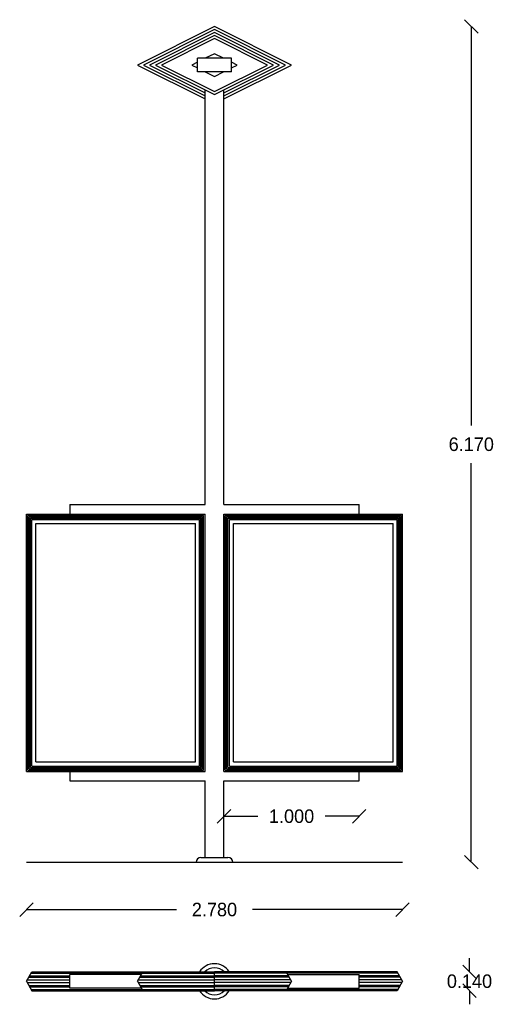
# Model space of a CAD drawing. Extents: x 26.75 to 30.26, y 1.41 to 8.68.
import ezdxf

# ---------------------------------------------------------------- set-up
doc = ezdxf.new("R2010")
doc.units = 0
doc.header["$LTSCALE"] = 0.1
doc.header["$MEASUREMENT"] = 0
doc.layers.get('0').update_dxf_attribs({"linetype": 'CONTINUOUS'})
doc.layers.get('DEFPOINTS').update_dxf_attribs({"linetype": 'CONTINUOUS'})
doc.dimstyles.get("Standard").update_dxf_attribs({"dimtxt": 0.18, "dimasz": 0.18, "dimexe": 0.18, "dimexo": 0.0625, "dimgap": 0.09, "dimtad": 0, "dimtih": 1, "dimtoh": 1, "dimdec": 4, "dimzin": 0, "dimdsep": 46, "dimtxsty": 'Standard', "dimcen": 0.09, "dimadec": 0, "dimazin": 0, "dimtfac": 1, "dimtdec": 4, "dimtofl": 0, "dimtmove": 0, "dimatfit": 3, "dimfxl": 0, "dimtolj": 1, "dimtzin": 0, "dimarcsym": 0})

# ---------------------------------------------------------------- blocks, each defined once
blk = doc.blocks.new('_OBLIQUE')
at = {"color": 0, "linetype": 'ByBlock'}
blk.add_line((-0.5, -0.5), (0.5, 0.5), dxfattribs=at)
blk = doc.blocks.new('*D3')
at = {"color": 0, "linetype": 'ByBlock'}
for p, q in [((30.0932, 8.6292), (30.0932, 5.6842)), ((30.0932, 2.4592), (30.0932, 5.4042))]:
    blk.add_line(p, q, dxfattribs=at)
at = {"layer": 'DEFPOINTS', "color": 0, "linetype": 'ByBlock'}
for p in [(28.1948, 8.6292), (28.3298, 2.4592), (30.0932, 2.4592)]:
    blk.add_point(p, dxfattribs=at)
at = {"color": 0, "linetype": 'ByBlock', "xscale": 0.1, "yscale": 0.1, "zscale": 0.1}
for p, rotation in [((30.0932, 8.6292), 90), ((30.0932, 2.4592), 270)]:
    blk.add_blockref('_OBLIQUE', p, dxfattribs=dict(at, rotation=rotation))
at = {"color": 0, "linetype": 'ByBlock', "insert": (30.0932, 5.5442), "char_height": 0.1, "attachment_point": 5}
blk.add_mtext('\\A1;6.170', dxfattribs=at)
blk = doc.blocks.new('*D2')
at = {"color": 0, "linetype": 'ByBlock'}
for p, q in [((28.2648, 2.7983), (28.5164, 2.7983)), ((29.2648, 2.7983), (29.0131, 2.7983))]:
    blk.add_line(p, q, dxfattribs=at)
at = {"layer": 'DEFPOINTS', "color": 0, "linetype": 'ByBlock'}
for p in [(28.2648, 3.0592), (29.2648, 3.0592), (29.2648, 2.7983)]:
    blk.add_point(p, dxfattribs=at)
at = {"color": 0, "linetype": 'ByBlock', "xscale": 0.1, "yscale": 0.1, "zscale": 0.1, "rotation": 180}
blk.add_blockref('_OBLIQUE', (28.2648, 2.7983), dxfattribs=at)
at = {"color": 0, "linetype": 'ByBlock', "xscale": 0.1, "yscale": 0.1, "zscale": 0.1}
blk.add_blockref('_OBLIQUE', (29.2648, 2.7983), dxfattribs=at)
at = {"color": 0, "linetype": 'ByBlock', "insert": (28.7648, 2.7983), "char_height": 0.1, "attachment_point": 5}
blk.add_mtext('\\A1;1.000', dxfattribs=at)
blk = doc.blocks.new('*D1')
at = {"color": 0, "linetype": 'ByBlock'}
for p, q in [((26.8048, 2.1091), (27.9131, 2.1091)), ((29.5848, 2.1091), (28.4764, 2.1091))]:
    blk.add_line(p, q, dxfattribs=at)
at = {"layer": 'DEFPOINTS', "color": 0, "linetype": 'ByBlock'}
for p in [(29.5848, 2.1091), (26.8048, 1.58), (29.5848, 1.58)]:
    blk.add_point(p, dxfattribs=at)
at = {"color": 0, "linetype": 'ByBlock', "xscale": 0.1, "yscale": 0.1, "zscale": 0.1, "rotation": 180}
blk.add_blockref('_OBLIQUE', (26.8048, 2.1091), dxfattribs=at)
at = {"color": 0, "linetype": 'ByBlock', "xscale": 0.1, "yscale": 0.1, "zscale": 0.1}
blk.add_blockref('_OBLIQUE', (29.5848, 2.1091), dxfattribs=at)
at = {"color": 0, "linetype": 'ByBlock', "insert": (28.1948, 2.1091), "char_height": 0.1, "attachment_point": 5}
blk.add_mtext('\\A1;2.780', dxfattribs=at)
blk = doc.blocks.new('*D4')
at = {"color": 0, "linetype": 'ByBlock'}
for p, q in [((30.08, 1.65), (30.08, 1.75)), ((30.08, 1.51), (30.08, 1.41))]:
    blk.add_line(p, q, dxfattribs=at)
at = {"layer": 'DEFPOINTS', "color": 0, "linetype": 'ByBlock'}
for p in [(29.5443, 1.65), (29.5443, 1.51), (30.08, 1.51)]:
    blk.add_point(p, dxfattribs=at)
at = {"color": 0, "linetype": 'ByBlock', "xscale": 0.1, "yscale": 0.1, "zscale": 0.1}
for p, rotation in [((30.08, 1.65), 270), ((30.08, 1.51), 90)]:
    blk.add_blockref('_OBLIQUE', p, dxfattribs=dict(at, rotation=rotation))
at = {"color": 0, "linetype": 'ByBlock', "insert": (30.08, 1.58), "char_height": 0.1, "attachment_point": 5}
blk.add_mtext('\\A1;0.140', dxfattribs=at)

msp = doc.modelspace()

# ---------------------------------------------------------------- linework, layer by layer
for p, q in [((28.1948, 8.6292), (27.6248, 8.3442)), ((28.1948, 8.6068), (27.6695, 8.3442)), ((28.1948, 8.5845), (27.7142, 8.3442)), ((28.7648, 8.3442), (28.1948, 8.6292)), ((28.72, 8.3442), (28.1948, 8.6068)), ((28.6753, 8.3442), (28.1948, 8.5845)), ((28.1948, 8.5621), (27.7589, 8.3442)), ((28.1948, 8.5398), (27.8036, 8.3442)), ((28.6306, 8.3442), (28.1948, 8.5621)), ((28.5859, 8.3442), (28.1948, 8.5398)), ((28.0698, 8.3655), (28.0272, 8.3442)), ((28.0698, 8.2942), (28.0698, 8.3942)), ((28.3198, 8.3942), (28.0698, 8.3942)), ((28.1948, 8.428), (28.1272, 8.3942)), ((28.2623, 8.3942), (28.1948, 8.428)), ((28.3198, 8.2942), (28.3198, 8.3942)), ((28.3623, 8.3442), (28.3198, 8.3655)), ((27.6248, 8.3442), (28.1248, 8.0942)), ((27.6695, 8.3442), (28.1248, 8.1166)), ((27.7142, 8.3442), (28.1248, 8.1389)), ((27.7589, 8.3442), (28.1948, 8.1263)), ((27.8036, 8.3442), (28.1948, 8.1486)), ((28.0272, 8.3442), (28.0698, 8.3229)), ((28.3198, 8.2942), (28.0698, 8.2942)), ((28.1272, 8.2942), (28.1948, 8.2604)), ((28.1948, 8.1486), (28.5859, 8.3442)), ((28.1948, 8.1263), (28.6306, 8.3442)), ((28.1948, 8.2604), (28.2623, 8.2942)), ((28.2648, 8.1166), (28.72, 8.3442)), ((28.2648, 8.1389), (28.6753, 8.3442)), ((28.2648, 8.0942), (28.7648, 8.3442)), ((28.3198, 8.3229), (28.3623, 8.3442)), ((28.1248, 5.0992), (28.1248, 8.1613)), ((28.2648, 5.0992), (28.2648, 8.1613)), ((27.1248, 5.0992), (28.1248, 5.0992)), ((27.1248, 5.0992), (27.1248, 5.0292)), ((28.2648, 5.0992), (29.2648, 5.0992)), ((29.2648, 5.0292), (29.2648, 5.0992)), ((26.8048, 3.1292), (26.8048, 5.0292)), ((26.8048, 5.0292), (28.1248, 5.0292)), ((26.8148, 3.1392), (26.8148, 5.0192)), ((26.8148, 5.0192), (28.1148, 5.0192)), ((28.1148, 3.1392), (28.1148, 5.0192)), ((28.1248, 3.1292), (28.1248, 5.0292)), ((28.2648, 3.1292), (28.2648, 5.0292)), ((28.2648, 5.0292), (29.5848, 5.0292)), ((28.2748, 3.1392), (28.2748, 5.0192)), ((28.2748, 5.0192), (29.5748, 5.0192)), ((29.5748, 3.1392), (29.5748, 5.0192)), ((29.5848, 3.1292), (29.5848, 5.0292)), ((26.8248, 3.1492), (26.8248, 5.0092)), ((26.8248, 5.0092), (28.1048, 5.0092)), ((26.8348, 3.1592), (26.8348, 4.9992)), ((26.8348, 4.9992), (28.0948, 4.9992)), ((26.8448, 3.1692), (26.8448, 4.9892)), ((26.8448, 4.9892), (28.0848, 4.9892)), ((26.8748, 3.1992), (26.8748, 4.9592)), ((26.8748, 4.9592), (28.0548, 4.9592)), ((28.0548, 3.1992), (28.0548, 4.9592)), ((28.0848, 3.1692), (28.0848, 4.9892)), ((28.0948, 3.1592), (28.0948, 4.9992)), ((28.1048, 3.1492), (28.1048, 5.0092)), ((28.2848, 3.1492), (28.2848, 5.0092)), ((28.2848, 5.0092), (29.5648, 5.0092)), ((28.2948, 3.1592), (28.2948, 4.9992)), ((28.2948, 4.9992), (29.5548, 4.9992)), ((28.3048, 3.1692), (28.3048, 4.9892)), ((28.3048, 4.9892), (29.5448, 4.9892)), ((28.3348, 3.1992), (28.3348, 4.9592)), ((28.3348, 4.9592), (29.5148, 4.9592)), ((29.5148, 3.1992), (29.5148, 4.9592)), ((29.5448, 3.1692), (29.5448, 4.9892)), ((29.5548, 3.1592), (29.5548, 4.9992)), ((29.5648, 3.1492), (29.5648, 5.0092)), ((26.8748, 3.1992), (28.0548, 3.1992)), ((28.3348, 3.1992), (29.5148, 3.1992)), ((26.8048, 3.1292), (28.1248, 3.1292)), ((26.8148, 3.1392), (28.1148, 3.1392)), ((26.8248, 3.1492), (28.1048, 3.1492)), ((26.8348, 3.1592), (28.0948, 3.1592)), ((26.8448, 3.1692), (28.0848, 3.1692)), ((27.1248, 3.1292), (27.1248, 3.0592)), ((28.2648, 3.1292), (29.5848, 3.1292)), ((28.2748, 3.1392), (29.5748, 3.1392)), ((28.2848, 3.1492), (29.5648, 3.1492)), ((28.2948, 3.1592), (29.5548, 3.1592)), ((28.3048, 3.1692), (29.5448, 3.1692)), ((29.2648, 3.0592), (29.2648, 3.1292)), ((27.1248, 3.0592), (28.1248, 3.0592)), ((28.1248, 2.4942), (28.1248, 3.0592)), ((28.2648, 3.0592), (29.2648, 3.0592)), ((28.2648, 2.4942), (28.2648, 3.0592)), ((28.0948, 2.4942), (28.2948, 2.4942)), ((26.8048, 2.4592), (29.5848, 2.4592)), ((26.8048, 1.58), (26.8452, 1.65)), ((26.8221, 1.61), (27.1248, 1.61)), ((26.8278, 1.62), (27.1248, 1.62)), ((26.8394, 1.64), (28.1948, 1.64)), ((26.8452, 1.65), (28.1948, 1.65)), ((27.6536, 1.63), (27.1248, 1.63)), ((27.1248, 1.53), (27.1248, 1.63)), ((27.6248, 1.58), (27.6652, 1.65)), ((27.6421, 1.61), (28.1948, 1.61)), ((27.6478, 1.62), (28.1948, 1.62)), ((29.5443, 1.65), (28.1948, 1.65)), ((28.1948, 1.51), (28.1948, 1.65)), ((29.5501, 1.64), (28.1948, 1.64)), ((28.7417, 1.62), (28.1948, 1.62)), ((28.7474, 1.61), (28.1948, 1.61)), ((28.7648, 1.58), (28.7243, 1.65)), ((28.7359, 1.63), (29.2648, 1.63)), ((29.2648, 1.53), (29.2648, 1.63)), ((29.5617, 1.62), (29.2648, 1.62)), ((29.5674, 1.61), (29.2648, 1.61)), ((29.5848, 1.58), (29.5443, 1.65)), ((26.8048, 1.58), (26.8452, 1.51)), ((26.8105, 1.59), (27.1248, 1.59)), ((26.8105, 1.57), (27.1248, 1.57)), ((26.8221, 1.55), (27.1248, 1.55)), ((26.8278, 1.54), (27.1248, 1.54)), ((27.6536, 1.53), (27.1248, 1.53)), ((27.6248, 1.58), (27.6652, 1.51)), ((27.6305, 1.59), (28.1948, 1.59)), ((27.6305, 1.57), (28.1948, 1.57)), ((27.6421, 1.55), (28.1948, 1.55)), ((27.6478, 1.54), (28.1948, 1.54)), ((28.759, 1.59), (28.1948, 1.59)), ((28.759, 1.57), (28.1948, 1.57)), ((28.7474, 1.55), (28.1948, 1.55)), ((28.7417, 1.54), (28.1948, 1.54)), ((28.7648, 1.58), (28.7243, 1.51)), ((28.7359, 1.53), (29.2648, 1.53)), ((29.579, 1.59), (29.2648, 1.59)), ((29.579, 1.57), (29.2648, 1.57)), ((29.5674, 1.55), (29.2648, 1.55)), ((29.5617, 1.54), (29.2648, 1.54)), ((29.5848, 1.58), (29.5443, 1.51)), ((26.8394, 1.52), (28.1948, 1.52)), ((26.8452, 1.51), (28.1948, 1.51)), ((29.5501, 1.52), (28.1948, 1.52)), ((29.5443, 1.51), (28.1948, 1.51))]:
    msp.add_line(p, q)
for centre, radius, start, end in [((28.0948, 2.4592), 0.035, 90, 180), ((28.2948, 2.4592), 0.035, 0, 90), ((28.1948, 1.58), 0.13, 32.57897, 147.42103), ((28.1948, 1.58), 0.1, 44.427, 135.573), ((28.1948, 1.58), 0.13, 212.57897, 327.42103), ((28.1948, 1.58), 0.1, 224.427, 315.573)]:
    msp.add_arc(centre, radius, start, end)

# ---------------------------------------------------------------- dimensions: what is measured, and where the dimension line sits
for base, p1, p2, picture, middle in [((30.0932, 2.4592), (28.1948, 8.6292), (28.3298, 2.4592), '*D3', (30.0932, 5.5442)), ((30.08, 1.51), (29.5443, 1.65), (29.5443, 1.51), '*D4', (30.08, 1.58))]:
    dim = msp.add_linear_dim(base=base, p1=p1, p2=p2, angle=90, dimstyle='Standard', override={"dimtxt": 0.1, "dimasz": 0.1, "dimdec": 3, "dimblk1": 'OBLIQUE', "dimblk2": 'OBLIQUE', "dimsah": 1, "dimse1": 1, "dimse2": 1, "dimtix": 1})
    dim.commit()
    dim.dimension.update_dxf_attribs({"geometry": picture, "text_midpoint": middle})
for base, p1, p2, picture, middle in [((29.2648, 2.7983), (28.2648, 3.0592), (29.2648, 3.0592), '*D2', (28.7648, 2.7983)), ((29.5848, 2.1091), (26.8048, 1.58), (29.5848, 1.58), '*D1', (28.1948, 2.1091))]:
    dim = msp.add_linear_dim(base=base, p1=p1, p2=p2, dimstyle='Standard', override={"dimtxt": 0.1, "dimasz": 0.1, "dimdec": 3, "dimblk1": 'OBLIQUE', "dimblk2": 'OBLIQUE', "dimsah": 1, "dimse1": 1, "dimse2": 1, "dimtix": 1})
    dim.commit()
    dim.dimension.update_dxf_attribs({"geometry": picture, "text_midpoint": middle})

doc.saveas('drawing.dxf')
